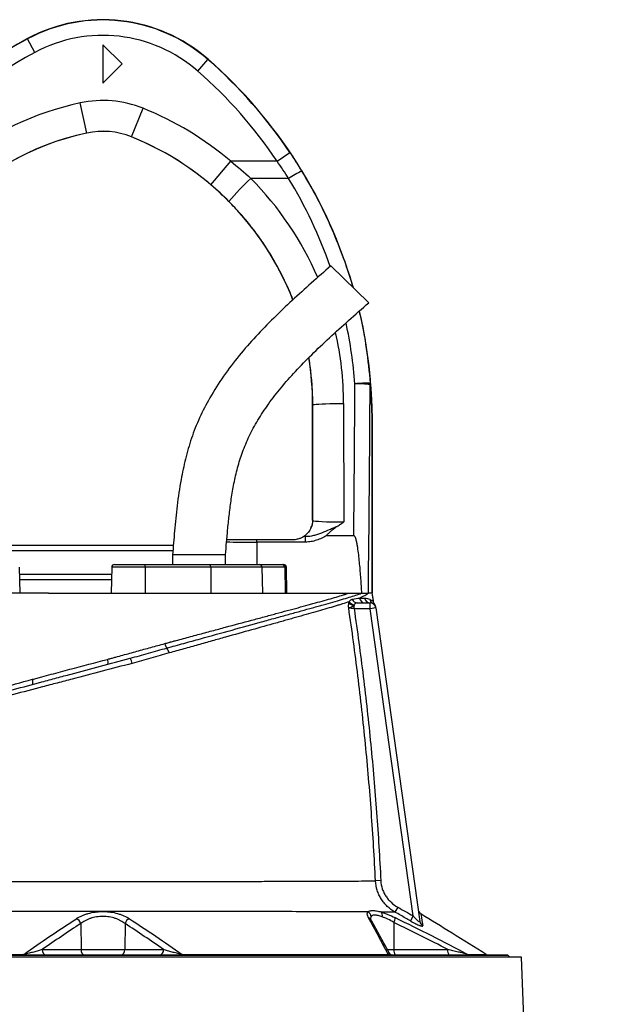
# Model space of a CAD drawing. Header units: millimetres. Extents: x 540 to 1430, y 615 to 2661.
# Tile 9 of 9: x 837 to 1138, y 2149 to 2661. Entities that reach past the tile are written whole.
import ezdxf

# ---------------------------------------------------------------- set-up
doc = ezdxf.new("R2010")
doc.units = ezdxf.units.MM

msp = doc.modelspace()

# ---------------------------------------------------------------- linework, layer by layer
at = {"color": 7, "linetype": 'Continuous', "lineweight": 25}
for p, q in [((841.26, 2650.93), (841.19, 2651.06)), ((845.04, 2643.88), (841.26, 2650.93)), ((880.4, 2647.91), (880.4, 2627.91)), ((890.4, 2637.91), (880.4, 2647.91)), ((929.7, 2634.23), (934.97, 2640.25)), ((934.97, 2640.25), (935.07, 2640.36)), ((880.4, 2627.91), (890.4, 2637.91)), ((871.99, 2602.03), (868.64, 2617.67)), ((895.31, 2600.04), (901.27, 2614.89)), ((871.99, 2602.03), (872, 2602.02)), ((895.31, 2600.04), (895.31, 2600.03)), ((970.98, 2587.38), (977.61, 2591.85)), ((936.5, 2575.19), (946.85, 2587.38)), ((970.98, 2587.38), (946.85, 2587.38)), ((976.93, 2578.44), (957.28, 2578.44)), ((1018.58, 2513.85), (998.83, 2532.99)), ((989.51, 2460.84), (989.4, 2460.84)), ((989.4, 2400.91), (989.4, 2460.84)), ((989.55, 2400.75), (989.51, 2460.84)), ((1005.5, 2461.55), (1005.55, 2399.98)), ((1020.33, 2362.91), (1020.33, 2452.26)), ((1020.33, 2452.26), (1020.34, 2452.26)), ((1020.34, 2452.26), (1020.4, 2452.26)), ((1020.34, 2452.26), (1020.34, 2362.91)), ((1020.4, 2452.26), (1020.4, 2362.91)), ((989.4, 2400.91), (989.55, 2400.75)), ((960.4, 2389.53), (960.4, 2390.91)), ((960.4, 2390.91), (979.4, 2390.91)), ((985.73, 2389.53), (960.4, 2389.53)), ((984.85, 2392.53), (985.73, 2392.53)), ((985.73, 2389.53), (985.73, 2392.53)), ((996.79, 2392.91), (1010.81, 2392.91)), ((815.43, 2387.91), (917.05, 2387.91)), ((916.65, 2382.91), (916.65, 2377.91)), ((944.15, 2382.91), (916.65, 2382.91)), ((944.15, 2377.91), (944.15, 2382.91)), ((837.38, 2362.91), (837.14, 2376.44)), ((884.99, 2376.44), (884.76, 2362.91)), ((886.49, 2377.91), (902.06, 2377.91)), ((902.06, 2377.91), (936.17, 2377.91)), ((902.32, 2376.44), (902.36, 2362.91)), ((936.43, 2376.44), (902.32, 2376.44)), ((936.17, 2377.91), (961.66, 2377.91)), ((936.43, 2376.44), (936.48, 2362.91)), ((963.07, 2376.44), (936.43, 2376.44)), ((961.66, 2377.91), (973.5, 2377.91)), ((963.07, 2376.44), (963.29, 2362.91)), ((974.91, 2376.44), (963.07, 2376.44)), ((973.5, 2377.91), (974.3, 2377.91)), ((974.91, 2376.44), (975.13, 2362.91)), ((976.04, 2362.91), (975.8, 2376.44)), ((884.88, 2369.91), (837.26, 2369.91)), ((852.19, 2362.91), (886.33, 2362.91)), ((1014.87, 2362.91), (1014.98, 2362.91)), ((1010.96, 2354.91), (1010.96, 2356.64)), ((1019.29, 2354.91), (1010.96, 2354.91)), ((1012.55, 2357.91), (1019.29, 2357.91)), ((1019.29, 2354.91), (1019.29, 2357.91)), ((1022.26, 2355.33), (1019.29, 2354.91)), ((1041.72, 2195.29), (1019.29, 2354.91)), ((1020.74, 2357.56), (1020.65, 2357.59)), ((1022.26, 2355.31), (1022.26, 2355.33)), ((1022.26, 2355.33), (1045.16, 2192.42)), ((882.81, 2328.62), (883.5, 2328.8)), ((894.89, 2329.28), (895.23, 2329.37)), ((1024.83, 2213.65), (1022.09, 2213.52)), ((1033.65, 2199.89), (1032.2, 2197.33)), ((1041.72, 2195.29), (1040.26, 2192.73)), ((868.88, 2191.36), (869.05, 2177.86)), ((891.91, 2191.37), (891.75, 2177.86)), ((1031.63, 2191.95), (1031.69, 2177.86)), ((880.4, 2173.91), (662.89, 2173.91)), ((669.9, 2174.91), (880.4, 2174.91)), ((880.4, 2174.91), (669.9, 2174.91)), ((848.9, 2177.86), (869.05, 2177.86)), ((869.05, 2177.86), (891.75, 2177.86)), ((880.4, 2174.91), (1090.9, 2174.91)), ((1090.9, 2174.91), (880.4, 2174.91)), ((1097.9, 2173.91), (880.4, 2173.91)), ((891.75, 2177.86), (911.92, 2177.86)), ((1031.69, 2177.86), (1059.62, 2177.86)), ((1091.9, 2173.91), (1090.9, 2174.91)), ((1090.9, 2174.91), (1090.9, 2174.91)), ((1138.4, 1211.91), (1097.9, 2173.91))]:
    msp.add_line(p, q, dxfattribs=at)
at = {"color": 8, "linetype": 'Continuous', "lineweight": 25}
for p, q in [((960.4, 2389.53), (960.4, 2377.91)), ((916.81, 2384.91), (813.95, 2384.91)), ((902.32, 2376.44), (884.99, 2376.44)), ((975.8, 2376.44), (974.91, 2376.44)), ((837.2, 2372.91), (884.93, 2372.91)), ((1028.17, 2177.86), (1031.69, 2177.86))]:
    msp.add_line(p, q, dxfattribs=at)
at = {"color": 7, "linetype": 'Continuous', "lineweight": 25, "flags": 128}
for points in [[(989.51, 2460.84), (989.74, 2460.95), (990.36, 2461.06), (991.34, 2461.16), (992.66, 2461.25), (994.29, 2461.34), (996.19, 2461.41), (998.31, 2461.47), (1000.61, 2461.51), (1003.03, 2461.54), (1005.5, 2461.55)], [(839.25, 2175.33), (839.22, 2175.23), (839.18, 2175.15), (839.14, 2175.08), (839.1, 2175.02), (839.06, 2174.97), (839.02, 2174.94), (838.98, 2174.92), (838.94, 2174.91)], [(921.54, 2175.33), (921.57, 2175.23), (921.61, 2175.15), (921.65, 2175.08), (921.69, 2175.02), (921.73, 2174.97), (921.77, 2174.94), (921.81, 2174.92), (921.85, 2174.91)]]:
    msp.add_lwpolyline(points, dxfattribs=at)
at = {"color": 7, "linetype": 'Continuous', "lineweight": 25}
for centre, radius, start, end in [((880.4, 2577.91), 83, 48.8005, 118.1929), ((880.4, 2577.91), 82.85, 48.8005, 118.1929), ((940.4, 2465.98), 210, 118.1929, 168.2253), ((940.4, 2465.98), 209.85, 118.1929, 143.0256), ((880.4, 2577.91), 74.85, 48.8005, 118.1929), ((940.4, 2465.98), 201.85, 118.1929, 143.0256), ((770.4, 2452.26), 249.85, 33.9671, 48.8005), ((770.4, 2452.26), 250, 16.1034, 48.8005), ((770.4, 2452.26), 241.85, 33.9671, 48.8005), ((880.4, 2562.91), 56.01, 68.1161, 102.1224), ((901.4, 2465.14), 156.01, 102.1224, 128.4138), ((839.4, 2460.84), 166.01, 49.6645, 68.1161), ((901.4, 2465.14), 140, 102.1224, 172.9049), ((901.4, 2465.14), 140.01, 102.1224, 128.4138), ((880.4, 2562.91), 40.01, 68.1161, 102.1224), ((880.4, 2562.91), 40, 68.1161, 102.1224), ((839.4, 2460.84), 150.01, 49.6645, 68.1161), ((839.4, 2460.84), 150, 21.3034, 68.1161), ((1050.75, 2478.43), 136.89, 133.0626, 139.9766), ((1006.12, 2534.06), 53.12, 114.8932, 123.3337), ((770.4, 2452.26), 250, 0, 13.2399), ((839.4, 2460.84), 150, 0, 9.3367), ((1017, 2425.24), 46.83, 87.0867, 96.8611), ((1012.61, 2410.62), 61.12, 83.6975, 91.1288), ((1017.15, 2471.89), 2.23, 346.3915, 2.7476), ((981.55, 2400.76), 8, 330.8742, 359.9815), ((979.4, 2400.91), 10, 303.0187, 303.2637), ((886.49, 2376.41), 1.5, 90, 179), ((900.01, 2376.79), 2.33, 351.3091, 28.7329), ((934.13, 2376.79), 2.33, 351.3091, 28.7329), ((961.61, 2376.46), 1.46, 359.2325, 88.2045), ((973.46, 2376.46), 1.46, 359.2325, 88.2045), ((974.3, 2376.41), 1.5, 1, 90), ((1011.47, 2360.66), 3.77, 214.9381, 264.0372), ((1012.63, 2360.66), 2.75, 197.9005, 268.4239), ((1016.68, 2360.81), 2.9, 186.6031, 268.7715), ((1019.33, 2360.85), 2.94, 187.4681, 269.2533), ((1021.98, 2360.19), 2.93, 187.5919, 242.9681), ((1011.23, 2360.6), 3.97, 221.6133, 266.1291), ((1019.29, 2354.91), 3, 8, 90), ((1019.18, 2355.68), 3, 7.9997, 36.5497), ((919.03, 2338.29), 6.62, 192.9568, 215.1693), ((909.02, 2330.65), 5.98, 12.4711, 39.8202), ((879.27, 2327.13), 3.84, 344.2305, 22.8222), ((889.68, 2325.63), 6.02, 8.5407, 36.1743), ((840.18, 2316.71), 3.89, 343.7036, 23.1661), ((1016.71, 2194.68), 3.07, 3.9055, 62.4422), ((1022.74, 2195.59), 2.92, 345.4522, 37.5146), ((1027.27, 2194.38), 4.99, 330.8595, 0.8736), ((1047.28, 2198.88), 3, 188.0002, 238.3301), ((864.92, 2190.1), 4.16, 17.6585, 65.6506), ((895.88, 2190.11), 4.16, 114.3917, 162.3672), ((1048.04, 2192.83), 2.91, 188.1731, 241.2647), ((851.53, 2177.52), 2.66, 172.6999, 258.7745), ((871.69, 2177.52), 2.66, 172.6999, 258.7745), ((889.11, 2177.52), 2.66, 281.2255, 7.3001), ((909.29, 2177.52), 2.66, 281.2255, 7.3001), ((1029.89, 2176.74), 1.83, 229.8966, 269.1547), ((1031.63, 2177.91), 3, 207.1154, 269.9998), ((1035.11, 2177.18), 3.48, 168.8058, 220.7047), ((1063.04, 2177.18), 3.48, 168.8058, 220.7047), ((1071.31, 2177.66), 2.75, 237.018, 269.9004), ((1081.25, 2177.91), 3, 238.3026, 269.9996)]:
    msp.add_arc(centre, radius, start, end, dxfattribs=at)
at = {"color": 8, "linetype": 'Continuous', "lineweight": 25}
msp.add_arc((1017.73, 2192.02), 2.41, 30.3848, 71.9046, dxfattribs=at)
for centre, major_axis, ratio, start_param, end_param in [((839.4, 2461.42), (0, 166.11), 1, 5.117943, 5.494101), ((770.4, 2452.8), (0, 241.75), 1, 5.049124, 5.258909), ((770.4, 2452.8), (0, 241.75), 1, 4.790748, 4.92309), ((839.4, 2461.42), (0, 166.11), 1, 4.71317, 4.937328), ((920.4, 2772.73), (0, 2056.47), 0.048627, 4.511856, 4.565316), ((960.4, 2389.91), (25, 0), 0.01536, 4.031302, 4.712389)]:
    msp.add_ellipse(centre, major_axis=major_axis, ratio=ratio, start_param=start_param, end_param=end_param, dxfattribs=at)
at = {"color": 7, "linetype": 'Continuous', "lineweight": 25}
for centre, major_axis, ratio, start_param, end_param in [((920.4, 2773.09), (0, 2056.47), 0.044737, 4.52645, 4.565316), ((981.4, 2400.91), (-5.66, 5.66), 0.999695, 3.925547, 3.926839), ((1005.55, 2400.76), (16, -0.01), 0.048575, 3.15912, 4.712481), ((1005.55, 2392.76), (24, 0), 0.017486, 3.674813, 3.740816)]:
    msp.add_ellipse(centre, major_axis=major_axis, ratio=ratio, start_param=start_param, end_param=end_param, dxfattribs=at)
for points in [[(977.61, 2591.85), (979.74, 2588.7), (981.79, 2585.5), (983.76, 2582.25)], [(946.85, 2587.38), (950.45, 2584.55), (953.93, 2581.57), (957.28, 2578.44)], [(976.93, 2578.44), (975.02, 2581.47), (973.03, 2584.45), (970.98, 2587.38)], [(945.92, 2566.46), (942.91, 2569.51), (939.76, 2572.41), (936.5, 2575.19)], [(886.33, 2362.91), (887.85, 2362.91), (891.01, 2362.91), (896.1, 2362.91), (901.46, 2362.91), (906.94, 2362.91), (912.33, 2362.91), (917.48, 2362.91), (922.25, 2362.91), (925.17, 2362.91), (926.56, 2362.91)], [(1008.26, 2357.96), (1008.3, 2358.15), (1008.33, 2358.33), (1008.38, 2358.5)], [(1010.01, 2359.81), (1011.43, 2360.04), (1012.69, 2360.27), (1013.79, 2360.48)], [(1013.79, 2360.48), (1014.77, 2360.47), (1015.64, 2360.47), (1016.42, 2360.47)], [(1020.39, 2362.91), (1020.32, 2362.91), (1019.66, 2362.91), (1018.42, 2362.91)], [(1011.08, 2356.91), (1011.03, 2356.82), (1011, 2356.73), (1010.96, 2356.64)], [(912.58, 2336.81), (913.26, 2337), (913.95, 2337.19), (914.63, 2337.38)], [(1033.65, 2199.89), (1036.34, 2198.36), (1039.03, 2196.83), (1041.72, 2195.29)], [(868.88, 2191.36), (862.17, 2187), (855.52, 2182.47), (848.9, 2177.86)], [(911.92, 2177.86), (905.3, 2182.48), (898.63, 2187.01), (891.91, 2191.37)], [(1059.62, 2177.86), (1050.36, 2182.7), (1041.04, 2187.42), (1031.63, 2191.95)]]:
    msp.add_open_spline(points, degree=3, dxfattribs=at)
at = {"color": 8, "linetype": 'Continuous', "lineweight": 25}
for points, knots in [([(983.76, 2582.25), (986.45, 2577.64), (991.83, 2568.41), (998.78, 2553.96), (1004.78, 2539), (1008.58, 2528.3), (1010.09, 2522.49), (1010.23, 2521.95)], [0, 0, 0, 0, 0.242221, 0.484941, 0.727661, 0.974494, 1, 1, 1, 1]), ([(979.14, 2515.38), (979, 2515.8), (977.43, 2520.27), (973.5, 2528.41), (968, 2538.41), (962.51, 2546.74), (957.4, 2553.61), (951.91, 2560.23), (947.92, 2564.39), (945.92, 2566.46)], [0, 0, 0, 0, 0.0219313, 0.2313951, 0.4408587, 0.5797286, 0.7185984, 0.8592992, 1, 1, 1, 1]), ([(1013.52, 2509.4), (1013.65, 2508.87), (1015.34, 2502.52), (1017.51, 2490.04), (1018.75, 2478.03), (1019.38, 2472)], [0, 0, 0, 0, 0.043247, 0.520364, 1, 1, 1, 1]), ([(989.51, 2460.84), (989.47, 2463.51), (989.38, 2468.84), (988.67, 2476.85), (988.03, 2482.36), (987.49, 2485.18), (987.46, 2485.35)], [0, 0, 0, 0, 0.325064, 0.650128, 0.9789557, 1, 1, 1, 1]), ([(1019.07, 2359.81), (1019.65, 2359.52), (1020.54, 2359.07), (1021, 2358.8), (1021.02, 2358.79), (1021.02, 2358.79)], [0, 0, 0, 0, 0.521118, 0.793333, 1, 1, 1, 1]), ([(1021.57, 2357.44), (1021.57, 2357.45), (1021.57, 2357.45), (1021.39, 2357.35), (1021.13, 2357.44), (1021.07, 2357.46)], [0, 0, 0, 0, 0.335959, 0.855568, 1, 1, 1, 1]), ([(1019.77, 2194.89), (1019.71, 2194.77), (1019.54, 2194.47), (1019.54, 2194.08), (1019.55, 2193.84)], [0, 0, 0, 0, 0.409399, 1, 1, 1, 1]), ([(1045.7, 2196.33), (1045.7, 2196.33), (1045.69, 2196.41), (1045.74, 2196.11), (1045.85, 2195.4), (1046.04, 2194.14), (1046.3, 2192.47), (1046.53, 2191.01), (1046.64, 2190.28)], [0, 0, 0, 0, 0.003959, 0.202145, 0.400336, 0.600104, 0.799882, 1, 1, 1, 1]), ([(1028.91, 2176.51), (1029, 2176.36), (1029.21, 2176.04), (1029.15, 2175.66), (1028.9, 2175.42), (1028.74, 2175.35), (1028.71, 2175.34)], [0, 0, 0, 0, 0.355386, 0.786282, 0.966732, 1, 1, 1, 1]), ([(1069.82, 2175.35), (1070.64, 2175.35), (1071.4, 2175.35), (1072.84, 2175.36), (1073.51, 2175.36), (1075.36, 2175.36), (1076.38, 2175.36), (1078.84, 2175.36), (1079.67, 2175.36), (1079.67, 2175.36)], [0, 0, 0, 0, 0.125, 0.125, 0.25, 0.25, 0.5, 0.5, 1, 1, 1, 1])]:
    msp.add_open_spline(points, degree=3, knots=knots, dxfattribs=at)
at = {"color": 7, "linetype": 'Continuous', "lineweight": 25}
for points, knots in [([(998.83, 2532.99), (995.46, 2530.02), (988.74, 2524.12), (978.81, 2515.15), (969.16, 2505.98), (959.86, 2496.48), (951.08, 2486.47), (942.99, 2475.83), (936.11, 2465.03), (930.52, 2454.21), (926.3, 2443.57), (923.22, 2432.81), (920.76, 2421.09), (918.93, 2408.64), (917.62, 2395.57), (916.97, 2387.07), (916.65, 2382.91)], [0, 0, 0, 0, 0.075782, 0.150783, 0.225431, 0.300064, 0.374771, 0.449773, 0.525045, 0.590363, 0.654638, 0.717589, 0.778744, 0.856355, 0.929624, 1, 1, 1, 1]), ([(944.15, 2382.91), (944.33, 2385.13), (944.71, 2389.72), (945.33, 2396.81), (946.11, 2404.27), (947.12, 2412.03), (948.48, 2420.02), (950.35, 2428.17), (952.89, 2436.43), (956.38, 2444.76), (960.91, 2453.1), (966.48, 2461.48), (973.05, 2469.92), (980.58, 2478.44), (989.03, 2487.07), (998.28, 2495.83), (1008.22, 2504.78), (1015.08, 2510.79), (1018.58, 2513.85)], [0, 0, 0, 0, 0.04261, 0.088057, 0.136008, 0.186034, 0.237676, 0.290826, 0.345714, 0.402895, 0.463102, 0.526963, 0.594979, 0.667421, 0.744346, 0.825622, 0.91098, 1, 1, 1, 1]), ([(1020.33, 2452.26), (1020.33, 2452.49), (1020.33, 2452.73), (1020.33, 2453.19), (1020.33, 2453.41), (1020.32, 2454.07), (1020.31, 2454.5), (1020.3, 2455.34), (1020.29, 2455.75), (1020.27, 2456.57), (1020.25, 2456.97), (1020.21, 2458.16), (1020.18, 2458.95), (1020.11, 2460.52), (1020.07, 2461.3), (1019.94, 2463.64), (1019.84, 2465.19), (1019.6, 2468.28), (1019.47, 2469.83), (1019.32, 2471.37)], [0, 0, 0, 0, 0.03125, 0.03125, 0.0625, 0.0625, 0.125, 0.125, 0.1875, 0.1875, 0.25, 0.25, 0.375, 0.375, 0.5, 0.5, 0.75, 0.75, 1, 1, 1, 1]), ([(1019.38, 2472), (1019.52, 2470.4), (1019.65, 2468.8), (1019.87, 2465.58), (1019.97, 2463.98), (1020.09, 2461.55), (1020.13, 2460.74), (1020.2, 2459.12), (1020.23, 2458.3), (1020.26, 2457.07), (1020.27, 2456.65), (1020.3, 2455.81), (1020.3, 2455.39), (1020.32, 2454.53), (1020.33, 2454.09), (1020.33, 2453.42), (1020.33, 2453.19), (1020.34, 2452.73), (1020.34, 2452.49), (1020.34, 2452.26)], [0, 0, 0, 0, 0.25, 0.25, 0.5, 0.5, 0.625, 0.625, 0.75, 0.75, 0.8125, 0.8125, 0.875, 0.875, 0.9375, 0.9375, 0.96875, 0.96875, 1, 1, 1, 1]), ([(989.4, 2400.9), (989.4, 2400.79), (989.4, 2400.69), (989.39, 2400.49), (989.39, 2400.4), (989.37, 2400.15), (989.36, 2400), (989.33, 2399.74), (989.32, 2399.63), (989.28, 2399.4), (989.27, 2399.3), (989.22, 2399.01), (989.18, 2398.84), (989.11, 2398.53), (989.07, 2398.38), (988.96, 2397.96), (988.88, 2397.72), (988.71, 2397.26), (988.63, 2397.06), (988.54, 2396.86)], [0, 0, 0, 0, 0.03125, 0.03125, 0.0625, 0.0625, 0.125, 0.125, 0.1875, 0.1875, 0.25, 0.25, 0.375, 0.375, 0.5, 0.5, 0.75, 0.75, 1, 1, 1, 1]), ([(1002.31, 2397.76), (1002.86, 2398.12), (1003.4, 2398.49), (1004.21, 2399.04), (1004.48, 2399.23), (1005.02, 2399.61), (1005.29, 2399.8), (1005.55, 2399.98)], [0, 0, 0, 0, 0.5, 0.5, 0.75, 0.75, 1, 1, 1, 1]), ([(988.54, 2396.86), (988.51, 2396.8), (988.46, 2396.68), (988.33, 2396.42), (988.26, 2396.27), (988.01, 2395.81), (987.81, 2395.49), (987.39, 2394.89), (987.17, 2394.61), (986.73, 2394.11), (986.51, 2393.88), (985.89, 2393.28), (985.54, 2393.01), (985.17, 2392.74), (985.07, 2392.68), (984.94, 2392.59), (984.9, 2392.56), (984.88, 2392.55)], [0, 0, 0, 0, 0.0625, 0.0625, 0.125, 0.125, 0.25, 0.25, 0.375, 0.375, 0.5, 0.5, 0.75, 0.75, 0.875, 0.875, 1, 1, 1, 1]), ([(985.73, 2392.53), (987.2, 2392.52), (988.64, 2392.73), (990.77, 2393.24), (991.47, 2393.44), (992.85, 2393.89), (993.53, 2394.14), (995.56, 2394.92), (996.9, 2395.5), (998.91, 2396.38), (999.58, 2396.67), (1000.93, 2397.24), (1001.61, 2397.52), (1002.31, 2397.76)], [0, 0, 0, 0, 0.25, 0.25, 0.375, 0.375, 0.5, 0.5, 0.75, 0.75, 0.875, 0.875, 1, 1, 1, 1]), ([(1002.31, 2397.76), (1001.78, 2397.41), (1001.27, 2397.03), (1000.27, 2396.24), (999.77, 2395.84), (998.79, 2395.03), (998.3, 2394.63), (997.57, 2394.01), (997.33, 2393.8), (996.98, 2393.48), (996.87, 2393.36), (996.74, 2393.21), (996.72, 2393.18), (996.67, 2393.11), (996.65, 2393.08), (996.64, 2393.02), (996.63, 2393), (996.64, 2392.96), (996.66, 2392.94), (996.71, 2392.91), (996.75, 2392.91), (996.79, 2392.91)], [0, 0, 0, 0, 0.25, 0.25, 0.5, 0.5, 0.75, 0.75, 0.875, 0.875, 0.9375, 0.9375, 0.953125, 0.953125, 0.96875, 0.96875, 0.976563, 0.976563, 0.984375, 0.984375, 1, 1, 1, 1]), ([(944.82, 2390.91), (945.14, 2390.91), (946.5, 2390.91), (949.35, 2390.91), (953.05, 2390.91), (956.78, 2390.91), (959.2, 2390.91), (960.4, 2390.91)], [0, 0, 0, 0, 0.076466, 0.32402, 0.571576, 0.785788, 1, 1, 1, 1]), ([(979.4, 2390.91), (979.97, 2390.91), (980.54, 2390.96), (981.38, 2391.11), (981.65, 2391.16), (982.2, 2391.31), (982.47, 2391.39), (982.99, 2391.58), (983.25, 2391.68), (983.73, 2391.89), (983.95, 2392), (984.24, 2392.16), (984.34, 2392.22), (984.5, 2392.31), (984.58, 2392.36), (984.7, 2392.43), (984.75, 2392.46), (984.82, 2392.51), (984.84, 2392.52), (984.85, 2392.53)], [0, 0, 0, 0, 0.25, 0.25, 0.375, 0.375, 0.5, 0.5, 0.625, 0.625, 0.75, 0.75, 0.8125, 0.8125, 0.875, 0.875, 0.9375, 0.9375, 1, 1, 1, 1]), ([(996.79, 2392.91), (995.1, 2391.93), (993.34, 2391.09), (991.01, 2390.33), (990.54, 2390.2), (989.59, 2389.96), (989.12, 2389.86), (987.68, 2389.62), (986.72, 2389.53), (985.73, 2389.53)], [0, 0, 0, 0, 0.5, 0.5, 0.625, 0.625, 0.75, 0.75, 1, 1, 1, 1]), ([(1014.98, 2362.91), (1014.84, 2365.46), (1014.67, 2368), (1014.31, 2373.09), (1014.1, 2375.63), (1013.74, 2379.44), (1013.62, 2380.71), (1013.33, 2383.25), (1013.17, 2384.52), (1012.9, 2386.41), (1012.8, 2387.04), (1012.58, 2388.3), (1012.46, 2388.92), (1012.26, 2389.86), (1012.19, 2390.17), (1012.03, 2390.79), (1011.94, 2391.09), (1011.74, 2391.7), (1011.62, 2392), (1011.4, 2392.42), (1011.32, 2392.56), (1011.16, 2392.74), (1011.1, 2392.8), (1010.97, 2392.88), (1010.89, 2392.91), (1010.81, 2392.91)], [0, 0, 0, 0, 0.25, 0.25, 0.5, 0.5, 0.625, 0.625, 0.75, 0.75, 0.8125, 0.8125, 0.875, 0.875, 0.90625, 0.90625, 0.9375, 0.9375, 0.96875, 0.96875, 0.984375, 0.984375, 0.992187, 0.992187, 1, 1, 1, 1]), ([(852.19, 2362.91), (841.08, 2362.91), (819.21, 2362.91), (788.98, 2362.91), (762.81, 2362.91), (748.89, 2362.91), (742.98, 2362.91)], [0.5613215, 0.5613215, 0.5613215, 0.5613215, 0.6404767, 0.7196318, 0.798787, 0.8776759, 0.8776759, 0.8776759, 0.8776759]), ([(913.62, 2334.48), (915.1, 2334.89), (916.58, 2335.3), (919.51, 2336.11), (922.43, 2336.92), (925.33, 2337.72), (928.2, 2338.51), (929.64, 2338.91), (936.75, 2340.88), (942.24, 2342.39), (952.84, 2345.32), (957.95, 2346.73), (965.31, 2348.76), (967.72, 2349.43), (971.25, 2350.4), (972.42, 2350.72), (974.71, 2351.36), (975.84, 2351.67), (979.17, 2352.59), (981.33, 2353.18), (985.48, 2354.34), (987.48, 2354.89), (990.37, 2355.7), (991.31, 2355.96), (993.16, 2356.47), (994.06, 2356.73), (996.7, 2357.47), (998.38, 2357.94), (1001.56, 2358.85), (1003.06, 2359.28), (1005.89, 2360.1), (1007.21, 2360.49), (1009.67, 2361.25), (1010.81, 2361.61), (1012.9, 2362.29), (1013.84, 2362.61), (1014.69, 2362.91)], [0, 0, 0, 0, 0.03125, 0.03125, 0.0625, 0.09375, 0.09375, 0.125, 0.125, 0.25, 0.25, 0.375, 0.375, 0.4375, 0.4375, 0.46875, 0.46875, 0.5, 0.5, 0.5625, 0.5625, 0.625, 0.625, 0.65625, 0.65625, 0.6875, 0.6875, 0.75, 0.75, 0.8125, 0.8125, 0.875, 0.875, 0.9375, 0.9375, 1, 1, 1, 1]), ([(914.63, 2337.38), (914.79, 2337.43), (914.95, 2337.47), (915.27, 2337.56), (915.75, 2337.68), (916.87, 2337.99), (917.82, 2338.24), (919.73, 2338.75), (921, 2339.09), (924.78, 2340.11), (927.28, 2340.78), (931, 2341.78), (932.23, 2342.11), (934.68, 2342.77), (935.89, 2343.09), (939.5, 2344.06), (941.86, 2344.7), (948.85, 2346.57), (953.36, 2347.79), (959.9, 2349.55), (962.04, 2350.12), (965.2, 2350.97), (966.25, 2351.25), (968.31, 2351.81), (969.34, 2352.08), (974.4, 2353.45), (978.23, 2354.48), (983.65, 2355.95), (985.4, 2356.43), (987.95, 2357.12), (988.78, 2357.35), (990.42, 2357.8), (991.23, 2358.02), (995.18, 2359.11), (998.09, 2359.91), (1002.05, 2361.06), (1003.31, 2361.43), (1005.1, 2361.99), (1005.68, 2362.17), (1006.81, 2362.54), (1007.35, 2362.72), (1007.89, 2362.91)], [0, 0, 0, 0, 0.003906, 0.003906, 0.007812, 0.015625, 0.03125, 0.03125, 0.0625, 0.0625, 0.125, 0.125, 0.15625, 0.15625, 0.1875, 0.1875, 0.25, 0.25, 0.375, 0.375, 0.4375, 0.4375, 0.46875, 0.46875, 0.5, 0.5, 0.625, 0.625, 0.6875, 0.6875, 0.71875, 0.71875, 0.75, 0.75, 0.875, 0.875, 0.9375, 0.9375, 0.96875, 0.96875, 1, 1, 1, 1]), ([(1008.38, 2358.5), (1007.31, 2358.15), (1006.17, 2357.78), (1004.35, 2357.22), (1003.72, 2357.03), (1002.44, 2356.64), (1001.77, 2356.44), (998.39, 2355.42), (995.43, 2354.56), (989.05, 2352.73), (985.62, 2351.75), (981.03, 2350.46), (980.1, 2350.2), (978.21, 2349.67), (977.25, 2349.4), (975.32, 2348.85), (974.33, 2348.58), (972.34, 2348.02), (971.34, 2347.74), (966.26, 2346.32), (962.05, 2345.14), (953.34, 2342.7), (948.84, 2341.44), (941.88, 2339.5), (939.53, 2338.84), (935.94, 2337.83), (934.74, 2337.5), (932.31, 2336.82), (931.09, 2336.48), (927.4, 2335.44), (924.93, 2334.75), (921.18, 2333.71), (919.92, 2333.36), (917.4, 2332.65), (916.13, 2332.3), (914.86, 2331.94)], [0, 0, 0, 0, 0.0625, 0.0625, 0.09375, 0.09375, 0.125, 0.125, 0.25, 0.25, 0.375, 0.375, 0.40625, 0.40625, 0.4375, 0.4375, 0.46875, 0.46875, 0.5, 0.5, 0.625, 0.625, 0.75, 0.75, 0.8125, 0.8125, 0.84375, 0.84375, 0.875, 0.875, 0.9375, 0.9375, 0.96875, 0.96875, 1, 1, 1, 1]), ([(926.56, 2362.91), (933.41, 2362.91), (946.59, 2362.91), (964.56, 2362.91), (980.44, 2362.91), (994, 2362.91), (1002.68, 2362.91), (1006.84, 2362.91), (1007.89, 2362.91)], [0.130712, 0.130712, 0.130712, 0.130712, 0.1802911, 0.2298702, 0.2794493, 0.3290284, 0.3786074, 0.3966326, 0.3966326, 0.3966326, 0.3966326]), ([(1007.89, 2362.91), (1008.13, 2362.91), (1008.62, 2362.91), (1009.34, 2362.91), (1010.05, 2362.91), (1010.74, 2362.91), (1011.56, 2362.91), (1012.51, 2362.91), (1013.61, 2362.91), (1014.33, 2362.91), (1014.69, 2362.91)], [0, 0, 0, 0, 0.101917, 0.202879, 0.302889, 0.401951, 0.500069, 0.66183, 0.828469, 1, 1, 1, 1]), ([(1008.38, 2358.5), (1008.5, 2358.71), (1008.62, 2358.89), (1008.86, 2359.19), (1008.99, 2359.32), (1009.26, 2359.53), (1009.4, 2359.62), (1009.69, 2359.74), (1009.85, 2359.79), (1010.01, 2359.81)], [0, 0, 0, 0, 0.25, 0.25, 0.5, 0.5, 0.75, 0.75, 1, 1, 1, 1]), ([(1018.42, 2362.91), (1018.16, 2362.69), (1017.87, 2362.49), (1017.22, 2362.08), (1016.86, 2361.89), (1015.7, 2361.29), (1014.81, 2360.89), (1013.79, 2360.48)], [0, 0, 0, 0, 0.25, 0.25, 0.5, 0.5, 1, 1, 1, 1]), ([(1014.69, 2362.91), (1014.78, 2362.91), (1014.95, 2362.91), (1015.19, 2362.91), (1015.43, 2362.91), (1015.66, 2362.91), (1016, 2362.91), (1016.42, 2362.91), (1016.9, 2362.91), (1017.34, 2362.91), (1017.74, 2362.91), (1018.1, 2362.91), (1018.31, 2362.91), (1018.42, 2362.91)], [0, 0, 0, 0, 0.048202, 0.097322, 0.147367, 0.198347, 0.250267, 0.373775, 0.500284, 0.624448, 0.74908, 0.874243, 1, 1, 1, 1]), ([(1016.42, 2360.47), (1016.94, 2360.46), (1017.42, 2360.39), (1018.31, 2360.16), (1018.71, 2360), (1019.07, 2359.81)], [0, 0, 0, 0, 0.5, 0.5, 1, 1, 1, 1]), ([(1021.06, 2358.72), (1020.95, 2359.42), (1020.73, 2360.82), (1020.51, 2362.21), (1020.4, 2362.91)], [0, 0, 0, 0, 0.49999, 1, 1, 1, 1]), ([(1021.52, 2357.41), (1021.48, 2357.47), (1021.27, 2357.76), (1021.08, 2358.24), (1021.06, 2358.65), (1021.06, 2358.79)], [0, 0, 0, 0, 0.152338, 0.726, 1, 1, 1, 1]), ([(1008.16, 2355.31), (1008.15, 2355.43), (1008.14, 2355.55), (1008.13, 2355.78), (1008.12, 2355.9), (1008.12, 2356.25), (1008.12, 2356.48), (1008.15, 2357.15), (1008.2, 2357.57), (1008.26, 2357.96)], [0, 0, 0, 0, 0.125, 0.125, 0.25, 0.25, 0.5, 0.5, 1, 1, 1, 1]), ([(1010.96, 2356.64), (1010.74, 2356.43), (1010.5, 2356.24), (1009.98, 2355.92), (1009.7, 2355.79), (1009.17, 2355.57), (1008.93, 2355.49), (1008.59, 2355.4), (1008.49, 2355.37), (1008.31, 2355.33), (1008.23, 2355.32), (1008.16, 2355.31)], [0, 0, 0, 0, 0.25, 0.25, 0.5, 0.5, 0.75, 0.75, 0.875, 0.875, 1, 1, 1, 1]), ([(1022.09, 2213.52), (1021.52, 2225.38), (1020.8, 2237.24), (1019.06, 2260.93), (1018.04, 2272.76), (1015.71, 2296.4), (1014.4, 2308.21), (1011.49, 2331.79), (1009.89, 2343.56), (1008.16, 2355.31)], [0, 0, 0, 0, 0.25, 0.25, 0.5, 0.5, 0.75, 0.75, 1, 1, 1, 1]), ([(1010.96, 2354.91), (1010.67, 2354.95), (1010.39, 2354.99), (1009.97, 2355.05), (1009.83, 2355.07), (1009.57, 2355.11), (1009.44, 2355.13), (1009.07, 2355.18), (1008.84, 2355.21), (1008.45, 2355.27), (1008.28, 2355.29), (1008.16, 2355.31)], [0, 0, 0, 0, 0.25, 0.25, 0.375, 0.375, 0.5, 0.5, 0.75, 0.75, 1, 1, 1, 1]), ([(1010.96, 2354.91), (1012.68, 2343.2), (1014.26, 2331.48), (1017.15, 2307.99), (1018.46, 2296.22), (1020.78, 2272.67), (1021.8, 2260.88), (1023.54, 2237.28), (1024.26, 2225.47), (1024.83, 2213.65)], [0, 0, 0, 0, 0.25, 0.25, 0.5, 0.5, 0.75, 0.75, 1, 1, 1, 1]), ([(1012.55, 2357.91), (1012.38, 2357.91), (1012.22, 2357.89), (1011.93, 2357.82), (1011.79, 2357.76), (1011.55, 2357.6), (1011.45, 2357.5), (1011.25, 2357.24), (1011.17, 2357.08), (1011.08, 2356.91)], [0, 0, 0, 0, 0.25, 0.25, 0.5, 0.5, 0.75, 0.75, 1, 1, 1, 1]), ([(1022.16, 2356.06), (1022.16, 2356.06), (1022.15, 2356.09), (1022.18, 2355.87), (1022.21, 2355.72), (1022.21, 2355.68)], [0, 0, 0, 0, 0.256721, 0.781977, 1, 1, 1, 1]), ([(883.5, 2328.8), (883.65, 2328.84), (883.8, 2328.88), (884.1, 2328.97), (884.55, 2329.09), (885.01, 2329.22), (885.92, 2329.47), (886.53, 2329.64), (888.35, 2330.14), (889.58, 2330.48), (893.24, 2331.48), (895.67, 2332.15), (900.52, 2333.49), (902.95, 2334.15), (907.77, 2335.48), (910.18, 2336.14), (912.58, 2336.81)], [0, 0, 0, 0, 0.015625, 0.015625, 0.03125, 0.0625, 0.0625, 0.125, 0.125, 0.25, 0.25, 0.5, 0.5, 0.75, 0.75, 1, 1, 1, 1]), ([(894.54, 2329.19), (897.76, 2330.05), (900.96, 2330.94), (905.73, 2332.28), (907.32, 2332.72), (910.48, 2333.61), (912.05, 2334.05), (913.62, 2334.48)], [0, 0, 0, 0, 0.5, 0.5, 0.75, 0.75, 1, 1, 1, 1]), ([(779.45, 2298.35), (783.62, 2299.47), (787.9, 2300.61), (796.65, 2302.96), (801.13, 2304.16), (807.99, 2306), (810.3, 2306.61), (814.94, 2307.86), (817.28, 2308.49), (824.34, 2310.38), (829.1, 2311.65), (838.8, 2314.25), (843.73, 2315.57), (850, 2317.25), (851.26, 2317.59), (853.8, 2318.27), (855.07, 2318.61), (858.88, 2319.63), (861.42, 2320.31), (869.05, 2322.36), (874.14, 2323.72), (884.33, 2326.45), (889.43, 2327.82), (894.54, 2329.19)], [0, 0, 0, 0, 0.125, 0.125, 0.25, 0.25, 0.3125, 0.3125, 0.375, 0.375, 0.5, 0.5, 0.625, 0.625, 0.65625, 0.65625, 0.6875, 0.6875, 0.75, 0.75, 0.875, 0.875, 1, 1, 1, 1]), ([(843.75, 2318.24), (844.16, 2318.35), (844.56, 2318.46), (845.38, 2318.68), (846.6, 2319.01), (849.45, 2319.76), (851.89, 2320.41), (856.77, 2321.71), (860.02, 2322.58), (869.79, 2325.17), (876.3, 2326.9), (882.81, 2328.62)], [0, 0, 0, 0, 0.03125, 0.03125, 0.0625, 0.125, 0.25, 0.25, 0.5, 0.5, 1, 1, 1, 1]), ([(914.86, 2331.94), (911.7, 2331.05), (908.52, 2330.13), (902.12, 2328.3), (898.89, 2327.38), (895.63, 2326.53)], [0, 0, 0, 0, 0.5, 0.5, 1, 1, 1, 1]), ([(895.63, 2326.53), (890.43, 2325.16), (885.24, 2323.8), (874.86, 2321.08), (869.67, 2319.72), (861.9, 2317.68), (859.32, 2317), (855.44, 2315.98), (854.14, 2315.64), (851.56, 2314.97), (850.28, 2314.63), (843.88, 2312.95), (838.86, 2311.63), (828.99, 2309.03), (824.13, 2307.76), (816.95, 2305.87), (814.57, 2305.24), (809.84, 2304), (807.49, 2303.39), (802.83, 2302.16), (800.52, 2301.56), (795.95, 2300.36), (793.7, 2299.77), (787, 2298.01), (782.65, 2296.87), (778.4, 2295.75)], [0, 0, 0, 0, 0.125, 0.125, 0.25, 0.25, 0.3125, 0.3125, 0.34375, 0.34375, 0.375, 0.375, 0.5, 0.5, 0.625, 0.625, 0.6875, 0.6875, 0.75, 0.75, 0.8125, 0.8125, 0.875, 0.875, 1, 1, 1, 1]), ([(727.91, 2286.57), (731.25, 2287.49), (734.83, 2288.47), (740.55, 2290.04), (742.52, 2290.58), (746.54, 2291.68), (748.6, 2292.25), (754.91, 2293.98), (759.3, 2295.18), (768.45, 2297.68), (773.21, 2298.98), (780.62, 2301.01), (783.13, 2301.7), (786.98, 2302.75), (788.28, 2303.1), (790.88, 2303.81), (792.19, 2304.17), (796.15, 2305.25), (798.82, 2305.98), (804.23, 2307.46), (806.96, 2308.2), (815.21, 2310.46), (820.79, 2311.98), (832.14, 2315.08), (837.9, 2316.65), (843.75, 2318.24)], [0, 0, 0, 0, 0.125, 0.125, 0.1875, 0.1875, 0.25, 0.25, 0.375, 0.375, 0.5, 0.5, 0.5625, 0.5625, 0.59375, 0.59375, 0.625, 0.625, 0.6875, 0.6875, 0.75, 0.75, 0.875, 0.875, 1, 1, 1, 1]), ([(708.41, 2210.19), (709.19, 2210.26), (710.23, 2210.35), (712.79, 2210.56), (714.31, 2210.68), (716.96, 2210.89), (717.9, 2210.96), (719.41, 2211.07), (719.93, 2211.11), (720.97, 2211.19), (721.5, 2211.23), (724.19, 2211.41), (726.45, 2211.54), (733.58, 2211.9), (738.78, 2212.1), (747.25, 2212.36), (750.18, 2212.44), (754.74, 2212.55), (756.29, 2212.58), (759.45, 2212.64), (761.05, 2212.67), (769.14, 2212.82), (775.92, 2212.91), (790.07, 2213.04), (797.45, 2213.09), (807.04, 2213.14), (808.98, 2213.14), (812.89, 2213.16), (814.86, 2213.16), (820.79, 2213.18), (824.78, 2213.19), (830.82, 2213.19), (832.84, 2213.19), (836.91, 2213.2), (838.96, 2213.2), (845.12, 2213.21), (849.28, 2213.22), (855.59, 2213.22), (857.71, 2213.22), (860.91, 2213.22), (861.98, 2213.22), (864.12, 2213.22), (865.2, 2213.23), (870.58, 2213.23), (874.87, 2213.23), (883.43, 2213.23), (887.69, 2213.23), (896.18, 2213.23), (900.41, 2213.23), (908.84, 2213.23), (913.04, 2213.24), (919.32, 2213.24), (921.41, 2213.24), (925.56, 2213.24), (927.61, 2213.24), (937.79, 2213.25), (945.63, 2213.26), (956.96, 2213.28), (960.67, 2213.29), (966.11, 2213.3), (967.91, 2213.3), (971.44, 2213.31), (973.17, 2213.32), (981.69, 2213.34), (988.02, 2213.36), (996.77, 2213.39), (999.56, 2213.4), (1002.9, 2213.42), (1003.56, 2213.42), (1004.86, 2213.43), (1005.51, 2213.43), (1007.41, 2213.44), (1008.63, 2213.44), (1012.18, 2213.46), (1014.39, 2213.47), (1018.48, 2213.49), (1020.36, 2213.51), (1022.09, 2213.52)], [0, 0, 0, 0, 0.03125, 0.03125, 0.0625, 0.0625, 0.078125, 0.078125, 0.085938, 0.085938, 0.09375, 0.09375, 0.125, 0.125, 0.1875, 0.1875, 0.21875, 0.21875, 0.234375, 0.234375, 0.25, 0.25, 0.3125, 0.3125, 0.375, 0.375, 0.390625, 0.390625, 0.40625, 0.40625, 0.4375, 0.4375, 0.453125, 0.453125, 0.46875, 0.46875, 0.5, 0.5, 0.515625, 0.515625, 0.523438, 0.523438, 0.53125, 0.53125, 0.5625, 0.5625, 0.59375, 0.59375, 0.625, 0.625, 0.65625, 0.65625, 0.671875, 0.671875, 0.6875, 0.6875, 0.75, 0.75, 0.78125, 0.78125, 0.796875, 0.796875, 0.8125, 0.8125, 0.875, 0.875, 0.90625, 0.90625, 0.914063, 0.914063, 0.921875, 0.921875, 0.9375, 0.9375, 0.96875, 0.96875, 1, 1, 1, 1]), ([(1032.2, 2197.33), (1030.75, 2198.17), (1029.43, 2199.16), (1027.93, 2200.58), (1027.64, 2200.88), (1027.07, 2201.48), (1026.79, 2201.8), (1026, 2202.76), (1025.51, 2203.44), (1024.63, 2204.83), (1024.23, 2205.55), (1023.71, 2206.67), (1023.54, 2207.05), (1023.24, 2207.83), (1023.1, 2208.23), (1022.46, 2210.21), (1022.16, 2211.84), (1022.09, 2213.52)], [0, 0, 0, 0, 0.25, 0.25, 0.3125, 0.3125, 0.375, 0.375, 0.5, 0.5, 0.625, 0.625, 0.6875, 0.6875, 0.75, 0.75, 1, 1, 1, 1]), ([(1024.83, 2213.65), (1024.9, 2212.21), (1025.16, 2210.82), (1025.72, 2209.12), (1025.85, 2208.79), (1026.12, 2208.12), (1026.26, 2207.8), (1026.72, 2206.84), (1027.07, 2206.23), (1027.85, 2205.05), (1028.27, 2204.48), (1028.96, 2203.66), (1029.21, 2203.39), (1029.7, 2202.88), (1029.95, 2202.63), (1031.25, 2201.43), (1032.4, 2200.59), (1033.65, 2199.89)], [0, 0, 0, 0, 0.25, 0.25, 0.3125, 0.3125, 0.375, 0.375, 0.5, 0.5, 0.625, 0.625, 0.6875, 0.6875, 0.75, 0.75, 1, 1, 1, 1]), ([(1018.13, 2197.4), (1017.22, 2197.41), (1016.28, 2197.41), (1014.35, 2197.42), (1013.37, 2197.42), (1010.35, 2197.44), (1008.26, 2197.45), (1001.79, 2197.47), (997.19, 2197.49), (987.43, 2197.52), (982.27, 2197.53), (975.47, 2197.55), (974.09, 2197.55), (971.3, 2197.56), (969.89, 2197.56), (965.64, 2197.57), (962.76, 2197.57), (954, 2197.59), (947.99, 2197.6), (938.73, 2197.61), (935.59, 2197.61), (930.83, 2197.61), (929.24, 2197.61), (926.02, 2197.61), (924.4, 2197.62), (916.26, 2197.62), (909.72, 2197.62), (896.56, 2197.62), (889.95, 2197.62), (879.98, 2197.62), (876.65, 2197.62), (871.63, 2197.62), (869.96, 2197.62), (866.61, 2197.62), (864.93, 2197.62), (859.91, 2197.62), (856.59, 2197.62), (850.01, 2197.63), (846.75, 2197.63), (840.29, 2197.64), (837.08, 2197.64), (830.72, 2197.65), (827.57, 2197.65), (821.31, 2197.66), (818.2, 2197.66), (813.57, 2197.66), (812.03, 2197.65), (808.97, 2197.65), (807.44, 2197.65), (799.85, 2197.65), (793.97, 2197.64), (782.58, 2197.61), (777.07, 2197.59), (766.42, 2197.55), (761.29, 2197.53), (755.11, 2197.5), (753.89, 2197.5), (751.47, 2197.48), (750.27, 2197.48), (746.74, 2197.46), (744.46, 2197.45), (742.25, 2197.44)], [0, 0, 0, 0, 0.015625, 0.015625, 0.03125, 0.03125, 0.0625, 0.0625, 0.125, 0.125, 0.1875, 0.1875, 0.203125, 0.203125, 0.21875, 0.21875, 0.25, 0.25, 0.3125, 0.3125, 0.34375, 0.34375, 0.359375, 0.359375, 0.375, 0.375, 0.4375, 0.4375, 0.5, 0.5, 0.53125, 0.53125, 0.546875, 0.546875, 0.5625, 0.5625, 0.59375, 0.59375, 0.625, 0.625, 0.65625, 0.65625, 0.6875, 0.6875, 0.71875, 0.71875, 0.734375, 0.734375, 0.75, 0.75, 0.8125, 0.8125, 0.875, 0.875, 0.9375, 0.9375, 0.953125, 0.953125, 0.96875, 0.96875, 1, 1, 1, 1]), ([(866.63, 2193.89), (867.06, 2194.16), (867.51, 2194.43), (868.46, 2194.94), (868.95, 2195.18), (869.97, 2195.63), (870.51, 2195.84), (871.34, 2196.14), (871.62, 2196.24), (872.19, 2196.42), (872.49, 2196.51), (873.97, 2196.92), (875.2, 2197.18), (877.13, 2197.44), (877.79, 2197.51), (879.11, 2197.59), (880.42, 2197.64), (881.73, 2197.59), (883.05, 2197.5), (883.71, 2197.44), (885.63, 2197.17), (886.86, 2196.92), (888.33, 2196.5), (888.62, 2196.42), (889.19, 2196.23), (889.47, 2196.14), (890.31, 2195.84), (890.84, 2195.63), (892.37, 2194.95), (893.31, 2194.44), (894.16, 2193.89)], [0, 0, 0, 0, 0.0625, 0.0625, 0.125, 0.125, 0.1875, 0.1875, 0.21875, 0.21875, 0.25, 0.25, 0.375, 0.375, 0.4375, 0.4375, 0.5, 0.5625, 0.5625, 0.625, 0.625, 0.75, 0.75, 0.78125, 0.78125, 0.8125, 0.8125, 0.875, 0.875, 1, 1, 1, 1]), ([(891.91, 2191.37), (891.22, 2191.9), (890.45, 2192.4), (889.19, 2193.07), (888.75, 2193.29), (887.82, 2193.68), (887.34, 2193.87), (885.87, 2194.37), (884.84, 2194.63), (883.21, 2194.9), (882.65, 2194.97), (881.54, 2195.06), (880.42, 2195.11), (879.3, 2195.07), (878.19, 2194.98), (877.63, 2194.91), (875.99, 2194.64), (874.95, 2194.38), (873.47, 2193.87), (872.99, 2193.69), (872.07, 2193.29), (871.63, 2193.08), (870.36, 2192.4), (869.58, 2191.9), (868.88, 2191.36)], [0, 0, 0, 0, 0.125, 0.125, 0.1875, 0.1875, 0.25, 0.25, 0.375, 0.375, 0.4375, 0.4375, 0.5, 0.5625, 0.5625, 0.625, 0.625, 0.75, 0.75, 0.8125, 0.8125, 0.875, 0.875, 1, 1, 1, 1]), ([(1018.48, 2194.32), (1018.3, 2194.64), (1018.15, 2194.96), (1017.93, 2195.55), (1017.86, 2195.83), (1017.8, 2196.35), (1017.8, 2196.59), (1017.88, 2196.92), (1017.91, 2197.03), (1018.01, 2197.22), (1018.06, 2197.32), (1018.13, 2197.4)], [0, 0, 0, 0, 0.25, 0.25, 0.5, 0.5, 0.75, 0.75, 0.875, 0.875, 1, 1, 1, 1]), ([(1018.13, 2197.4), (1018.39, 2197.64), (1018.73, 2197.83), (1019.38, 2198.03), (1019.61, 2198.08), (1020.13, 2198.15), (1020.41, 2198.16), (1021.29, 2198.16), (1021.95, 2198.08), (1023.05, 2197.88), (1023.43, 2197.79), (1024.22, 2197.6), (1024.63, 2197.49), (1025.05, 2197.37)], [0, 0, 0, 0, 0.25, 0.25, 0.375, 0.375, 0.5, 0.5, 0.75, 0.75, 0.875, 0.875, 1, 1, 1, 1]), ([(1025.56, 2194.86), (1025.19, 2194.99), (1024.83, 2195.12), (1024.14, 2195.34), (1023.81, 2195.44), (1022.85, 2195.68), (1022.28, 2195.76), (1021.53, 2195.77), (1021.3, 2195.75), (1020.88, 2195.67), (1020.69, 2195.61), (1020.19, 2195.38), (1019.94, 2195.15), (1019.77, 2194.89)], [0, 0, 0, 0, 0.125, 0.125, 0.25, 0.25, 0.5, 0.5, 0.625, 0.625, 0.75, 0.75, 1, 1, 1, 1]), ([(1032.2, 2197.33), (1031.13, 2197.33), (1030.01, 2197.34), (1027.63, 2197.35), (1026.37, 2197.36), (1025.05, 2197.37)], [0, 0, 0, 0, 0.5, 0.5, 1, 1, 1, 1]), ([(1025.05, 2197.37), (1025.6, 2197.2), (1026.16, 2197.01), (1027.33, 2196.59), (1027.93, 2196.36), (1029.74, 2195.62), (1030.99, 2195.07), (1032.26, 2194.46)], [0, 0, 0, 0, 0.25, 0.25, 0.5, 0.5, 1, 1, 1, 1]), ([(1031.63, 2191.95), (1030.57, 2192.55), (1029.53, 2193.11), (1028, 2193.84), (1027.5, 2194.07), (1026.51, 2194.5), (1026.03, 2194.69), (1025.56, 2194.86)], [0, 0, 0, 0, 0.5, 0.5, 0.75, 0.75, 1, 1, 1, 1]), ([(1040.26, 2192.73), (1038.53, 2193.72), (1036.79, 2194.71), (1035.05, 2195.7), (1034.1, 2196.25), (1033.15, 2196.79), (1032.2, 2197.33)], [0, 0, 0, 0, 0.006000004, 0.006000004, 0.006000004, 0.009284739, 0.009284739, 0.009284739, 0.009284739]), ([(1032.26, 2194.46), (1038.59, 2191.42), (1044.88, 2188.3), (1057.39, 2181.92), (1063.62, 2178.66), (1069.82, 2175.35)], [0, 0, 0, 0, 0.5, 0.5, 1, 1, 1, 1]), ([(1045.16, 2192.42), (1045.16, 2192.37), (1045.16, 2192.33), (1045.14, 2192.26), (1045.12, 2192.24), (1045.02, 2192.22), (1044.92, 2192.25), (1044.65, 2192.4), (1044.5, 2192.51), (1044.17, 2192.77), (1044, 2192.92), (1043.65, 2193.24), (1043.47, 2193.41), (1043.12, 2193.76), (1042.94, 2193.95), (1042.42, 2194.5), (1042.07, 2194.89), (1041.72, 2195.29)], [0, 0, 0, 0, 0.0625, 0.0625, 0.125, 0.125, 0.25, 0.25, 0.375, 0.375, 0.5, 0.5, 0.625, 0.625, 0.75, 0.75, 1, 1, 1, 1]), ([(1079.67, 2175.36), (1073.73, 2179.03), (1062.41, 2186.02), (1051.09, 2193.01), (1045.7, 2196.33)], [0, 0, 0, 0, 0.5246323, 1, 1, 1, 1]), ([(839.25, 2175.33), (843.78, 2178.52), (848.32, 2181.67), (857.44, 2187.87), (862.02, 2190.92), (866.63, 2193.89)], [0, 0, 0, 0, 0.5, 0.5, 1, 1, 1, 1]), ([(894.16, 2193.89), (898.77, 2190.93), (903.35, 2187.89), (912.47, 2181.69), (917.01, 2178.53), (921.54, 2175.33)], [0, 0, 0, 0, 0.5, 0.5, 1, 1, 1, 1]), ([(1028.71, 2175.34), (1027.01, 2178.6), (1025.31, 2181.81), (1021.9, 2188.15), (1020.2, 2191.27), (1018.48, 2194.32)], [0, 0, 0, 0, 0.5, 0.5, 1, 1, 1, 1]), ([(1019.84, 2193.22), (1019.8, 2193.27), (1019.65, 2193.52), (1019.55, 2193.78), (1019.51, 2193.97), (1019.52, 2193.92), (1019.52, 2193.92)], [0, 0, 0, 0, 0.116474, 0.558009, 0.975075, 1, 1, 1, 1]), ([(1028.94, 2176.56), (1027.61, 2179.07), (1024.89, 2184.18), (1021.85, 2189.71), (1020.13, 2192.71), (1019.82, 2193.25)], [0, 0, 0, 0, 0.440347, 0.899131, 1, 1, 1, 1]), ([(1040.26, 2192.73), (1040.64, 2192.52), (1041.01, 2192.31), (1041.76, 2191.9), (1042.13, 2191.71), (1042.86, 2191.34), (1043.22, 2191.17), (1043.92, 2190.85), (1044.26, 2190.7), (1044.73, 2190.51), (1044.89, 2190.45), (1045.18, 2190.35), (1045.32, 2190.3), (1045.71, 2190.17), (1045.94, 2190.12), (1046.21, 2190.07), (1046.29, 2190.07), (1046.43, 2190.07), (1046.49, 2190.08), (1046.62, 2190.13), (1046.65, 2190.19), (1046.64, 2190.28)], [0, 0, 0, 0, 0.125, 0.125, 0.25, 0.25, 0.375, 0.375, 0.5, 0.5, 0.5625, 0.5625, 0.625, 0.625, 0.75, 0.75, 0.8125, 0.8125, 0.875, 0.875, 1, 1, 1, 1]), ([(732.05, 2175.43), (733.8, 2175.42), (735.6, 2175.42), (739.26, 2175.41), (741.14, 2175.4), (746.84, 2175.39), (750.77, 2175.38), (762.94, 2175.36), (771.55, 2175.35), (785.23, 2175.34), (789.88, 2175.34), (799.33, 2175.33), (804.14, 2175.33), (813.91, 2175.33), (818.88, 2175.33), (826.46, 2175.33), (829, 2175.33), (834.11, 2175.33), (836.68, 2175.33), (839.25, 2175.33)], [0, 0, 0, 0, 0.0625, 0.0625, 0.125, 0.125, 0.25, 0.25, 0.5, 0.5, 0.625, 0.625, 0.75, 0.75, 0.875, 0.875, 0.9375, 0.9375, 1, 1, 1, 1]), ([(848.9, 2177.86), (848.2, 2177.64), (847.48, 2177.43), (846.01, 2177), (845.25, 2176.78), (843.68, 2176.35), (842.87, 2176.13), (841.59, 2175.82), (841.15, 2175.72), (840.46, 2175.56), (840.23, 2175.51), (839.75, 2175.42), (839.51, 2175.37), (839.25, 2175.33)], [0, 0, 0, 0, 0.25, 0.25, 0.5, 0.5, 0.75, 0.75, 0.875, 0.875, 0.9375, 0.9375, 1, 1, 1, 1]), ([(921.54, 2175.33), (921.29, 2175.37), (921.04, 2175.42), (920.57, 2175.51), (920.34, 2175.56), (919.65, 2175.72), (919.22, 2175.82), (917.94, 2176.14), (917.13, 2176.35), (915.56, 2176.78), (914.8, 2177), (913.34, 2177.43), (912.62, 2177.64), (911.92, 2177.86)], [0, 0, 0, 0, 0.0625, 0.0625, 0.125, 0.125, 0.25, 0.25, 0.5, 0.5, 0.75, 0.75, 1, 1, 1, 1]), ([(921.54, 2175.33), (926.68, 2175.33), (931.77, 2175.33), (939.32, 2175.33), (941.82, 2175.33), (946.8, 2175.33), (949.27, 2175.33), (961.53, 2175.33), (970.95, 2175.33), (984.52, 2175.33), (988.94, 2175.33), (995.43, 2175.33), (997.57, 2175.34), (1001.78, 2175.34), (1003.86, 2175.34), (1007.94, 2175.34), (1009.95, 2175.34), (1013.9, 2175.34), (1015.83, 2175.34), (1021.54, 2175.34), (1025.2, 2175.34), (1028.71, 2175.34)], [0, 0, 0, 0, 0.125, 0.125, 0.1875, 0.1875, 0.25, 0.25, 0.5, 0.5, 0.625, 0.625, 0.6875, 0.6875, 0.75, 0.75, 0.8125, 0.8125, 0.875, 0.875, 1, 1, 1, 1]), ([(1069.82, 2175.35), (1069.68, 2175.4), (1069.52, 2175.44), (1069.17, 2175.54), (1068.99, 2175.59), (1068.42, 2175.74), (1068.01, 2175.84), (1066.77, 2176.15), (1065.91, 2176.36), (1064.15, 2176.79), (1063.26, 2177), (1061.46, 2177.43), (1060.55, 2177.64), (1059.62, 2177.86)], [0, 0, 0, 0, 0.0625, 0.0625, 0.125, 0.125, 0.25, 0.25, 0.5, 0.5, 0.75, 0.75, 1, 1, 1, 1])]:
    msp.add_open_spline(points, degree=3, knots=knots, dxfattribs=at)

doc.saveas('drawing.dxf')
